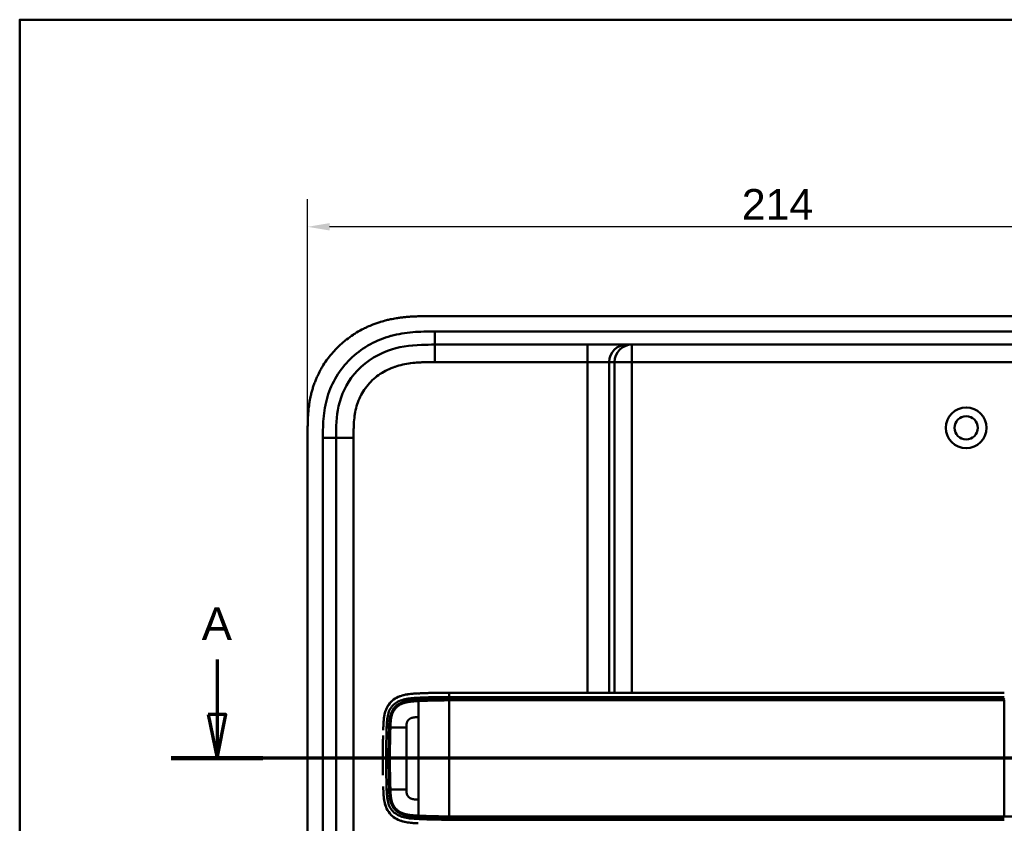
# Model space of a CAD drawing. Header units: millimetres. Extents: x 20 to 833, y 20 to 574.
# Tile 3 of 14: x 20 to 245, y 390 to 574. Entities that reach past the tile are written whole.
import ezdxf

# ---------------------------------------------------------------- set-up
doc = ezdxf.new("R2010")
doc.units = ezdxf.units.MM
doc.header["$LTSCALE"] = 2
for name, color, linetype, lineweight in [('Bemaßungen(DIN)', 7, 'Continuous', 25), ('Schnittansichtslinien(DIN)', 7, 'Continuous', 70), ('Sichtbare Kanten(DIN)', 7, 'Continuous', 50), ('Sichtbare tangentiale Kanten(DIN)', 7, 'Continuous', 50), ('Skizziergeometrie(DIN)', 7, 'Continuous', 50)]:
    doc.layers.add(name, color=color, linetype=linetype, lineweight=lineweight)
doc.styles.add('Aktuell-DINGroßer Text', font='arial.ttf')
doc.styles.add('STANDARD-DIN~0', font='arial.ttf')
doc.dimstyles.new('CAD-LAN', dxfattribs={"dimscale": 2, "dimtxt": 3.5, "dimasz": 2.5, "dimexe": 3.175, "dimexo": 0, "dimgap": 0.8, "dimtad": 1, "dimrnd": 1e-08, "dimtxsty": 'STANDARD-DIN~0', "dimcen": 0.09, "dimdle": 10, "dimclrd": 250, "dimclre": 250, "dimclrt": 250, "dimadec": 0, "dimazin": 2, "dimtfac": 1, "dimtmove": 0, "dimatfit": 3, "dimfxl": 1, "dimtolj": 1, "dimtzin": 0, "dimlwd": 25, "dimlwe": 25, "dimarcsym": 0})

# ---------------------------------------------------------------- blocks, each defined once
blk = doc.blocks.new('Ränder Standardrahmen')
at = {"layer": 'Skizziergeometrie(DIN)', "flags": 128}
blk.add_lwpolyline([(10, 10), (10, 287), (410, 287), (410, 10), (10, 10)], dxfattribs=at)
blk = doc.blocks.new('*D23')
at = {"layer": 'Bemaßungen(DIN)', "color": 250, "linetype": 'Continuous', "lineweight": 25, "true_color": 0x3f3f3f, "transparency": 16777216}
for p, q in [((85.81, 479.49), (85.81, 533.04)), ((299.81, 479.49), (299.81, 533.04)), ((294.81, 526.69), (90.81, 526.69))]:
    blk.add_line(p, q, dxfattribs=at)
at = {"layer": 'Bemaßungen(DIN)', "color": 250, "linetype": 'Continuous', "true_color": 0x3f3f3f, "transparency": 16777216}
for points in [[(90.81, 527.53), (90.81, 525.86), (85.81, 526.69)], [(294.81, 527.53), (294.81, 525.86), (299.81, 526.69)]]:
    blk.add_solid(points, dxfattribs=at)
at = {"layer": 'Defpoints', "color": 0, "linetype": 'Continuous', "transparency": 16777216}
for p in [(85.81, 526.69), (85.81, 479.49), (299.81, 479.49)]:
    blk.add_point(p, dxfattribs=at)
at = {"layer": 'Bemaßungen(DIN)', "color": 250, "linetype": 'Continuous', "lineweight": 25, "true_color": 0x3f3f3f, "transparency": 16777216, "insert": (185.03, 535.32), "char_height": 7, "attachment_point": 1, "style": 'STANDARD-DIN~0'}
blk.add_mtext('\\A1;214', dxfattribs=at)
blk = doc.blocks.new('2DTransSchnitt0')
at = {"layer": 'Schnittansichtslinien(DIN)', "linetype": 'Continuous'}
for p, q in [((32.55, 213.93), (32.55, 207.64)), ((31.55, 207.64), (32.55, 202.64)), ((33.55, 207.64), (31.55, 207.64)), ((32.55, 207.64), (32.55, 202.64)), ((32.55, 202.64), (33.55, 207.64)), ((166.47, 202.64), (27.3, 202.64))]:
    blk.add_line(p, q, dxfattribs=at)
at = {"layer": 'Schnittansichtslinien(DIN)', "linetype": 'Continuous', "lineweight": 140}
blk.add_line((37.79, 202.64), (27.3, 202.64), dxfattribs=at)
at = {"layer": 'Schnittansichtslinien(DIN)', "linetype": 'Continuous', "flags": 128}
blk.add_lwpolyline([(31.55, 207.64), (32.55, 202.64), (33.55, 207.64), (31.55, 207.64)], dxfattribs=at)
at = {"layer": 'Schnittansichtslinien(DIN)'}
blk.add_solid([(31.55, 207.64), (32.55, 202.64), (33.55, 207.64), (31.55, 207.64)], dxfattribs=at)
at = {"layer": 'Schnittansichtslinien(DIN)', "insert": (30.79, 216.14), "char_height": 3.73, "attachment_point": 7, "style": 'Aktuell-DINGroßer Text'}
blk.add_mtext('A', dxfattribs=at)

msp = doc.modelspace()

# ---------------------------------------------------------------- linework, layer by layer
at = {"layer": 'Sichtbare Kanten(DIN)'}
for p, q in [((271.7675, 506.2749), (113.8454, 506.2749)), ((259.7683, 499.7749), (114.845, 499.7749)), ((85.8067, 479.4905), (85.8067, 288.0593)), ((92.3067, 289.0592), (92.3067, 478.4906)), ((245.0211, 420.2715), (118.1698, 420.2715)), ((104.3327, 408.2749), (104.3327, 408.2749)), ((108.3831, 408.2749), (108.3838, 408.2749)), ((104.3326, 402.2749), (104.3326, 402.2749)), ((108.3838, 402.2749), (108.3829, 402.2749))]:
    msp.add_line(p, q, dxfattribs=at)
for radius in [4.65, 2.65]:
    msp.add_circle((236.3067, 480.7749), radius, dxfattribs=at)
for centre, radius, start, end in [((118.3067, 405.2749), 13.8, 79.068146, 79.072753), ((118.3067, 405.2749), 14, 75.427485, 75.432838), ((118.3065, 405.2756), 13.7993, 106.816161, 106.816501), ((118.3068, 405.2748), 11.7001, 148.013511, 148.014026), ((118.3065, 405.275), 11.5998, 148.813048, 148.813811), ((118.3067, 405.2749), 11.5001, 149.645819, 149.646888), ((118.3067, 405.2749), 11.5001, 210.352559, 210.354178), ((118.3067, 405.2749), 11.6, 211.185782, 211.18695), ((118.3064, 405.2747), 11.6997, 211.98569, 211.986487), ((118.3067, 405.2752), 13.8003, 253.28693, 253.287291), ((118.3067, 405.2749), 13.8, 280.783741, 280.788321), ((118.3067, 405.2749), 14, 284.460826, 284.466162)]:
    msp.add_arc(centre, radius, start, end, dxfattribs=at)
for points, degree, knots in [([(113.8454, 506.2749), (113.2479, 506.2754), (112.1969, 506.2742), (110.9856, 506.2492), (110.0728, 506.2138), (109.4632, 506.181), (108.7004, 506.127), (108.0897, 506.0726), (107.3263, 505.9891), (106.7158, 505.9094), (105.801, 505.7683), (104.8897, 505.5981), (103.6834, 505.3203), (102.7869, 505.0724), (101.899, 504.7915), (101.3123, 504.5878), (100.4411, 504.2575), (99.5822, 503.8945), (98.3211, 503.2892), (97.2313, 502.6857), (95.9168, 501.8526), (94.9054, 501.1247), (93.6981, 500.1411), (92.7802, 499.2966), (91.6998, 498.1728), (90.8916, 497.2217), (89.9572, 495.9728), (89.2728, 494.9276), (88.5795, 493.7047), (88.1613, 492.8662), (87.779, 492.0113), (87.5422, 491.4336), (87.2691, 490.7029), (87.069, 490.1115), (86.8425, 489.3661), (86.6796, 488.7652), (86.462, 487.8582), (86.2793, 486.9446), (86.0914, 485.7193), (85.9898, 484.7996), (85.9144, 483.8808), (85.8764, 483.2691), (85.8425, 482.5059), (85.8251, 481.8979), (85.8124, 481.1413), (85.8068, 480.3881), (85.8066, 479.7891), (85.8067, 479.4905)], 3, [0.000009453, 0.000009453, 0.000009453, 0.000009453, 0.041675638, 0.072925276, 0.083341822, 0.104174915, 0.114591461, 0.135424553, 0.1458411, 0.166674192, 0.177090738, 0.208340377, 0.229173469, 0.260423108, 0.270839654, 0.291672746, 0.302089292, 0.333338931, 0.354172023, 0.395838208, 0.416671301, 0.458337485, 0.479170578, 0.520836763, 0.541669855, 0.58333604, 0.604169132, 0.645835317, 0.666668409, 0.697918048, 0.708334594, 0.729167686, 0.739584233, 0.760417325, 0.770833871, 0.791666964, 0.80208351, 0.833333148, 0.854166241, 0.885415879, 0.895832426, 0.916665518, 0.927082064, 0.947915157, 0.958331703, 0.979164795, 0.999997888, 0.999997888, 0.999997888, 0.999997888]), ([(92.3067, 478.4906), (92.3067, 480.9137), (92.3551, 483.373), (92.8782, 485.715), (93.4694, 488.3619), (94.6519, 490.8914), (96.4271, 493.0298), (98.4165, 495.4262), (101.1063, 497.2752), (104.0778, 498.3653), (106.52, 499.2612), (109.1362, 499.639), (111.7966, 499.7366), (112.8094, 499.7738), (113.8282, 499.7749), (114.845, 499.7749)], 3, [-3.58789452, -3.58789452, -3.58789452, -3.58789452, -2.84565165, -2.84565165, -2.84565165, -2.00680472, -2.00680472, -2.00680472, -1.06673326, -1.06673326, -1.06673326, -0.29412273, -0.29412273, -0.29412273, 0, 0, 0, 0]), ([(110.2235, 420.0618), (109.1414, 419.9942), (108.0538, 419.8708), (106.3787, 419.2798), (105.7695, 418.956), (104.7156, 418.0802), (104.2996, 417.5626), (103.6102, 416.2665), (103.4116, 415.5307), (103.2076, 414.3014), (103.163, 413.7595), (103.135, 413.2145)], 3, [-1.12551215, -1.12551215, -1.12551215, -1.12551215, -0.83488116, -0.83488116, -0.64687575, -0.64687575, -0.46444011, -0.46444011, -0.25065662, -0.25065662, -0.08648506, -0.08648506, -0.08648506, -0.08648506]), ([(109.3818, 419.9949), (109.3821, 419.9949), (109.3824, 419.995), (109.3839, 419.9951), (109.3851, 419.9952), (109.3887, 419.9956), (109.3911, 419.9958), (109.4071, 419.9974), (109.4207, 419.9988), (109.7251, 420.0284), (110.0183, 420.0497), (111.8787, 420.1612), (113.4524, 420.2138), (116.0732, 420.268), (117.1216, 420.2717), (118.1698, 420.2716)], 3, [0, 0, 0, 0, 0.000092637, 0.000092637, 0.000463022, 0.000463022, 0.001203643, 0.001203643, 0.005349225, 0.005349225, 0.093850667, 0.093850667, 0.565806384, 0.565806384, 0.880272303, 0.880272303, 0.880272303, 0.880272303]), ([(114.4664, 420.2335), (114.3376, 420.2302), (114.0306, 420.222), (113.5426, 420.2074), (112.8691, 420.1835), (112.1682, 420.1567), (111.6158, 420.1314), (111.2502, 420.115), (111.0596, 420.1061), (111.0407, 420.1052)], 5, [0.378502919, 0.378502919, 0.378502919, 0.378502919, 0.378502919, 0.378502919, 0.442824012, 0.531388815, 0.619953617, 0.70851842, 0.718281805, 0.718281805, 0.718281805, 0.718281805, 0.718281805, 0.718281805]), ([(103.6202, 416.1306), (103.6201, 416.1306), (103.6202, 416.1307), (103.6202, 416.1309), (103.6203, 416.131), (103.6204, 416.1313), (103.6205, 416.1315), (103.6208, 416.1324), (103.621, 416.133), (103.6219, 416.1357), (103.6227, 416.1377), (103.6255, 416.1459), (103.6277, 416.152), (103.6363, 416.1764), (103.6429, 416.1948), (103.6697, 416.2682), (103.6906, 416.323), (103.7334, 416.4309), (103.7553, 416.4841), (103.7894, 416.5633), (103.801, 416.5897), (103.8186, 416.6292), (103.8245, 416.6423), (103.8335, 416.662), (103.8365, 416.6686), (103.8411, 416.6784), (103.8426, 416.6817), (103.8449, 416.6867), (103.8457, 416.6883), (103.8468, 416.6908), (103.8472, 416.6916), (103.8478, 416.6929), (103.848, 416.6933), (103.8483, 416.694), (103.8484, 416.6942), (103.8485, 416.6945), (103.8486, 416.6946), (103.8486, 416.6948), (103.8487, 416.6948), (103.8487, 416.6949), (103.8488, 416.695), (103.8488, 416.695)], 3, [0, 0, 0, 0, 0.000029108, 0.000029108, 0.0000693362, 0.0000693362, 0.000142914, 0.000142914, 0.0003635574, 0.0003635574, 0.0010250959, 0.0010250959, 0.0030091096, 0.0030091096, 0.0089604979, 0.0089604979, 0.0268154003, 0.0268154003, 0.0443020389, 0.0443020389, 0.0530527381, 0.0530527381, 0.0574299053, 0.0574299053, 0.0596196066, 0.0596196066, 0.0607154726, 0.0607154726, 0.0612643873, 0.0612643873, 0.0615397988, 0.0615397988, 0.0616784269, 0.0616784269, 0.0617486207, 0.0617486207, 0.0617845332, 0.0617845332, 0.0618032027, 0.0618032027, 0.0618235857, 0.0618235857, 0.0618235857, 0.0618235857]), ([(103.0797, 411.6851), (103.0797, 411.6851), (103.0797, 411.6851), (103.0797, 411.6852), (103.0797, 411.6853), (103.0797, 411.6856), (103.0797, 411.6858), (103.0802, 411.7027), (103.0808, 411.7201), (103.082, 411.76), (103.0827, 411.7828), (103.0872, 411.9272), (103.091, 412.0489), (103.0974, 412.2517), (103.1, 412.3329), (103.1036, 412.4412), (103.1045, 412.4682), (103.1057, 412.5043), (103.106, 412.5133), (103.1064, 412.5254), (103.1065, 412.5284), (103.1066, 412.5324), (103.1067, 412.5334), (103.1067, 412.5347), (103.1067, 412.535), (103.1068, 412.5357), (103.1068, 412.5362), (103.1068, 412.5362)], 3, [0, 0, 0, 0, 0.0000125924, 0.0000125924, 0.0000342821, 0.0000342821, 0.0001022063, 0.0001022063, 0.005244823, 0.005244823, 0.0121001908, 0.0121001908, 0.0486631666, 0.0486631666, 0.0730392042, 0.0730392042, 0.0811646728, 0.0811646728, 0.083873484, 0.083873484, 0.0847767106, 0.0847767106, 0.0850779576, 0.0850779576, 0.0851783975, 0.0851783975, 0.0852798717, 0.0852798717, 0.0852798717, 0.0852798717]), ([(103.0174, 409.0982), (103.0174, 409.0982), (103.0174, 409.0984), (103.0175, 409.0987), (103.0175, 409.0988), (103.0175, 409.0993), (103.0175, 409.0997), (103.0175, 409.1013), (103.0175, 409.1025), (103.0176, 409.1073), (103.0177, 409.1109), (103.0179, 409.1253), (103.0181, 409.1361), (103.0189, 409.1792), (103.0195, 409.2116), (103.0219, 409.3411), (103.0238, 409.4383), (103.0316, 409.8268), (103.038, 410.1182), (103.0455, 410.4319), (103.046, 410.454), (103.0466, 410.4803), (103.0467, 410.4845), (103.0469, 410.4918), (103.047, 410.4949), (103.0471, 410.4986), (103.0471, 410.4992), (103.0471, 410.5002), (103.0471, 410.5006), (103.0472, 410.5011), (103.0472, 410.5011), (103.0472, 410.5012)], 3, [0, 0, 0, 0, 0.000030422, 0.000030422, 0.000070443, 0.000070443, 0.00019048, 0.00019048, 0.000550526, 0.000550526, 0.001630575, 0.001630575, 0.004870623, 0.004870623, 0.014590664, 0.014590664, 0.043750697, 0.043750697, 0.131231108, 0.131231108, 0.137882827, 0.137882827, 0.139130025, 0.139130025, 0.140065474, 0.140065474, 0.140240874, 0.140240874, 0.140372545, 0.140372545, 0.140384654, 0.140384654, 0.140384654, 0.140384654]), ([(102.9845, 406.0324), (102.9845, 406.0324), (102.9845, 406.0328), (102.9845, 406.0332), (102.9845, 406.0333), (102.9845, 406.0339), (102.9845, 406.0343), (102.9845, 406.0359), (102.9845, 406.0371), (102.9845, 406.0419), (102.9845, 406.0455), (102.9846, 406.0599), (102.9846, 406.0707), (102.9848, 406.1139), (102.9849, 406.1463), (102.9855, 406.2758), (102.9859, 406.373), (102.9881, 406.7618), (102.9904, 407.0534), (102.9937, 407.3996), (102.9943, 407.4543), (102.995, 407.5295), (102.9953, 407.55), (102.9955, 407.5715), (102.9955, 407.5724), (102.9955, 407.5739), (102.9955, 407.5744), (102.9955, 407.5751), (102.9955, 407.5753), (102.9955, 407.5757), (102.9955, 407.5758), (102.9955, 407.576), (102.9955, 407.5761), (102.9955, 407.5762), (102.9955, 407.5763), (102.9955, 407.5763)], 3, [0, 0, 0, 0, 0.000067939, 0.000067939, 0.00010794, 0.00010794, 0.000227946, 0.000227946, 0.000587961, 0.000587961, 0.001667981, 0.001667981, 0.004908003, 0.004908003, 0.014628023, 0.014628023, 0.043788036, 0.043788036, 0.13126821, 0.13126821, 0.14767072, 0.14767072, 0.153821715, 0.153821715, 0.154113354, 0.154113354, 0.154259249, 0.154259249, 0.154332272, 0.154332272, 0.15436886, 0.15436886, 0.154387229, 0.154387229, 0.154405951, 0.154405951, 0.154405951, 0.154405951]), ([(103.0174, 409.0982), (103.0157, 409.0028), (103.0141, 408.9074), (103.0125, 408.812), (103.0056, 408.3995), (103, 407.9875), (102.9956, 407.5763)], 3, [0.324488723, 0.324488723, 0.324488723, 0.324488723, 0.352856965, 0.352856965, 0.352856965, 0.475499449, 0.475499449, 0.475499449, 0.475499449]), ([(102.9845, 406.0324), (102.9836, 405.7787), (102.9831, 405.5251), (102.9831, 405.2716), (102.9831, 405.0167), (102.9836, 404.7618), (102.9845, 404.5068)], 3, [0.629366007, 0.629366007, 0.629366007, 0.629366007, 0.70537642, 0.70537642, 0.70537642, 0.781786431, 0.781786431, 0.781786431, 0.781786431]), ([(102.9956, 402.9663), (102.9956, 402.9663), (102.9956, 402.9668), (102.9955, 402.9672), (102.9955, 402.9673), (102.9955, 402.9678), (102.9955, 402.9682), (102.9955, 402.9698), (102.9955, 402.971), (102.9955, 402.9758), (102.9954, 402.9794), (102.9953, 402.9938), (102.9951, 403.0046), (102.9947, 403.0478), (102.9944, 403.0802), (102.9931, 403.2098), (102.9921, 403.307), (102.9888, 403.6958), (102.9868, 403.9874), (102.9853, 404.3169), (102.9851, 404.3549), (102.9848, 404.4119), (102.9848, 404.4309), (102.9847, 404.4593), (102.9846, 404.4688), (102.9846, 404.4831), (102.9845, 404.4878), (102.9845, 404.4949), (102.9845, 404.4973), (102.9845, 404.5009), (102.9845, 404.5021), (102.9845, 404.5038), (102.9845, 404.5044), (102.9845, 404.5053), (102.9845, 404.5056), (102.9845, 404.5061), (102.9845, 404.5062), (102.9845, 404.5064), (102.9845, 404.5065), (102.9845, 404.5066), (102.9845, 404.5067), (102.9845, 404.5067), (102.9845, 404.5068), (102.9845, 404.5068)], 3, [0, 0, 0, 0, 0.00007709, 0.00007709, 0.000117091, 0.000117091, 0.000237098, 0.000237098, 0.000597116, 0.000597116, 0.001677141, 0.001677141, 0.004917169, 0.004917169, 0.014637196, 0.014637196, 0.043797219, 0.043797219, 0.131277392, 0.131277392, 0.142671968, 0.142671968, 0.148369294, 0.148369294, 0.151218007, 0.151218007, 0.152642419, 0.152642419, 0.153354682, 0.153354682, 0.153710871, 0.153710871, 0.153889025, 0.153889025, 0.15397816, 0.15397816, 0.154022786, 0.154022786, 0.154045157, 0.154045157, 0.154056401, 0.154056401, 0.154067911, 0.154067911, 0.154067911, 0.154067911]), ([(102.9956, 402.9663), (103, 402.5553), (103.0056, 402.1436), (103.0125, 401.7313), (103.0141, 401.6356), (103.0157, 401.5398), (103.0174, 401.4439)], 3, [0.935327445, 0.935327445, 0.935327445, 0.935327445, 1.057895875, 1.057895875, 1.057895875, 1.086373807, 1.086373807, 1.086373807, 1.086373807]), ([(103.1067, 398.009), (103.1067, 398.009), (103.1067, 398.0093), (103.1067, 398.0097), (103.1067, 398.0098), (103.1067, 398.0103), (103.1067, 398.0107), (103.1066, 398.0123), (103.1066, 398.0135), (103.1064, 398.0183), (103.1063, 398.0219), (103.1058, 398.0363), (103.1054, 398.0471), (103.104, 398.0903), (103.1029, 398.1226), (103.0986, 398.2521), (103.0955, 398.3492), (103.0902, 398.5191), (103.0879, 398.5919), (103.084, 398.7192), (103.0823, 398.7738), (103.0805, 398.8334), (103.0803, 398.8385), (103.08, 398.8474), (103.0799, 398.8512), (103.0798, 398.8558), (103.0797, 398.8565), (103.0797, 398.8577), (103.0797, 398.8582), (103.0797, 398.8588), (103.0797, 398.8589), (103.0797, 398.859), (103.0797, 398.8591), (103.0797, 398.8591)], 3, [0, 0, 0, 0, 0.0000685, 0.0000685, 0.0001085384, 0.0001085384, 0.0002287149, 0.0002287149, 0.000589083, 0.000589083, 0.0016695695, 0.0016695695, 0.0049101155, 0.0049101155, 0.0146308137, 0.0146308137, 0.0437927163, 0.0437927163, 0.0656629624, 0.0656629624, 0.0820658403, 0.0820658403, 0.0836036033, 0.0836036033, 0.084757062, 0.084757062, 0.0849733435, 0.0849733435, 0.0851358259, 0.0851358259, 0.0851626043, 0.0851626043, 0.0851759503, 0.0851759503, 0.0851759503, 0.0851759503]), ([(110.2112, 390.4822), (109.0157, 390.5575), (107.8053, 390.7026), (106.0674, 391.4219), (105.4935, 391.7746), (104.5114, 392.6991), (104.1321, 393.2371), (103.5529, 394.4806), (103.3785, 395.1561), (103.2495, 396.0101), (103.2293, 396.1678), (103.2121, 396.326)], 3, [0.0824985, 0.0824985, 0.0824985, 0.0824985, 0.43754619, 0.43754619, 0.63954908, 0.63954908, 0.83806101, 0.83806101, 1.04595103, 1.04595103, 1.09280735, 1.09280735, 1.09280735, 1.09280735]), ([(103.8453, 393.8558), (103.8452, 393.8559), (103.8451, 393.8561), (103.845, 393.8564), (103.8449, 393.8565), (103.8447, 393.857), (103.8446, 393.8573), (103.8439, 393.8588), (103.8434, 393.8599), (103.8414, 393.8642), (103.8399, 393.8675), (103.8339, 393.8804), (103.8294, 393.8902), (103.8118, 393.9291), (103.7988, 393.9583), (103.7479, 394.0757), (103.7119, 394.1646), (103.6651, 394.2877), (103.6527, 394.3214), (103.636, 394.3678), (103.6315, 394.3805), (103.6253, 394.3981), (103.6235, 394.403), (103.621, 394.4104), (103.6201, 394.4128), (103.6188, 394.4165), (103.6184, 394.4177), (103.6178, 394.4195), (103.6175, 394.4202), (103.6172, 394.4211), (103.6171, 394.4214), (103.617, 394.4218), (103.6169, 394.422), (103.6168, 394.4222), (103.6168, 394.4223), (103.6168, 394.4224), (103.6168, 394.4224), (103.6167, 394.4225), (103.6167, 394.4225), (103.6167, 394.4225)], 3, [0, 0, 0, 0, 0.0000536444, 0.0000536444, 0.0000936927, 0.0000936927, 0.0002138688, 0.0002138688, 0.0005741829, 0.0005741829, 0.0016545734, 0.0016545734, 0.0048950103, 0.0048950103, 0.0146157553, 0.0146157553, 0.0437841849, 0.0437841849, 0.0547196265, 0.0547196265, 0.0588203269, 0.0588203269, 0.0604177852, 0.0604177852, 0.0612173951, 0.0612173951, 0.061618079, 0.061618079, 0.0618192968, 0.0618192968, 0.0619207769, 0.0619207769, 0.0619723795, 0.0619723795, 0.0619990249, 0.0619990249, 0.0620131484, 0.0620131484, 0.0620295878, 0.0620295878, 0.0620295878, 0.0620295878]), ([(110.3466, 390.4739), (110.3466, 390.4739), (110.3464, 390.4739), (110.3462, 390.4739), (110.3461, 390.4739), (110.3455, 390.474), (110.3452, 390.474), (110.3436, 390.4741), (110.3425, 390.4741), (110.338, 390.4744), (110.3345, 390.4746), (110.3209, 390.4754), (110.3107, 390.476), (110.2698, 390.4785), (110.2391, 390.4804), (110.1165, 390.4881), (110.0247, 390.4943), (109.7955, 390.511), (109.6581, 390.5222), (109.4699, 390.5397), (109.4185, 390.5446), (109.3626, 390.5503), (109.3578, 390.5508), (109.3495, 390.5516), (109.3459, 390.552), (109.342, 390.5524), (109.3417, 390.5524), (109.3412, 390.5525), (109.341, 390.5525), (109.3408, 390.5525), (109.3407, 390.5525), (109.3406, 390.5525), (109.3406, 390.5525), (109.3405, 390.5526), (109.3404, 390.5526), (109.3404, 390.5526)], 3, [0, 0, 0, 0, 0.000031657, 0.000031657, 0.000071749, 0.000071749, 0.000185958, 0.000185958, 0.000528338, 0.000528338, 0.001555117, 0.001555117, 0.00463506, 0.00463506, 0.013874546, 0.013874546, 0.041593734, 0.041593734, 0.083174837, 0.083174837, 0.098766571, 0.098766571, 0.100228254, 0.100228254, 0.101324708, 0.101324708, 0.101424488, 0.101424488, 0.101474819, 0.101474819, 0.101500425, 0.101500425, 0.101513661, 0.101513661, 0.101528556, 0.101528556, 0.101528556, 0.101528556]), ([(109.3404, 390.5525), (109.3972, 390.5466), (109.4539, 390.5411), (109.5107, 390.5358), (109.7893, 390.5098), (110.067, 390.4903), (110.3465, 390.4739)], 3, [1.111732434, 1.111732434, 1.111732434, 1.111732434, 1.129646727, 1.129646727, 1.129646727, 1.217620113, 1.217620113, 1.217620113, 1.217620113])]:
    msp.add_open_spline(points, degree=degree, knots=knots, dxfattribs=at)
for points in [[(103.8492, 416.6949), (103.7635, 416.5107), (103.6875, 416.322), (103.6204, 416.1305)], [(103.1014, 412.3744), (103.1011, 412.3667), (103.1008, 412.359), (103.1006, 412.3513)], [(103.1013, 398.1696), (103.1011, 398.1771), (103.1008, 398.1845), (103.1006, 398.1919)], [(103.617, 394.4225), (103.684, 394.2303), (103.76, 394.0408), (103.8457, 393.8559)]]:
    msp.add_open_spline(points, degree=3, dxfattribs=at)
at = {"layer": 'Sichtbare tangentiale Kanten(DIN)'}
for p, q in [((114.845, 499.7749), (114.845, 502.7743)), ((114.8439, 495.7749), (114.8439, 499.7749)), ((149.7324, 495.7749), (149.7324, 499.7749)), ((159.9041, 495.7749), (159.9041, 499.7749)), ((149.7324, 495.7749), (114.8439, 495.7749)), ((149.7324, 420.2715), (149.7324, 495.7749)), ((154.7134, 495.7749), (149.7324, 495.7749)), ((154.7134, 495.7749), (154.7134, 420.2715)), ((155.9193, 495.7749), (154.7134, 495.7749)), ((155.9193, 420.2715), (155.9193, 495.7749)), ((159.9041, 495.7749), (155.9193, 495.7749)), ((259.7889, 495.7749), (159.9041, 495.7749)), ((159.9041, 495.7749), (159.9041, 420.2715)), ((92.3067, 478.4906), (89.3067, 478.4906)), ((96.3067, 478.4905), (92.3067, 478.4905)), ((96.3067, 478.4905), (96.3067, 289.0593)), ((111.1534, 418.6592), (111.1176, 419.1182)), ((118.1698, 419.2817), (118.1698, 418.824)), ((149.7324, 418.8244), (149.7324, 418.8244)), ((154.7134, 418.8244), (154.7134, 418.8244)), ((155.9193, 418.8244), (155.9193, 418.8244)), ((159.9041, 418.8244), (159.9041, 418.8244)), ((245.0211, 418.5278), (245.0211, 392.0155)), ((104.4286, 412.3513), (103.8615, 412.3513)), ((104.4286, 398.1919), (103.8615, 398.1919)), ((111.1534, 391.8841), (111.1176, 391.4251)), ((118.1698, 391.7193), (118.1698, 391.2616)), ((149.7324, 391.7188), (149.7324, 391.7189)), ((154.7134, 391.7189), (154.7134, 391.7188)), ((155.9193, 391.7188), (155.9193, 391.7189)), ((159.9041, 391.7189), (159.9041, 391.7189))]:
    msp.add_line(p, q, dxfattribs=at)
for centre, major_axis, start_param, end_param in [((111.1652, 394.8475), (0, 24.0763), 0.2581278, 0.6390409), ((111.1653, 415.6403), (0, -24.0208), 5.67924787, 6.06690007)]:
    msp.add_ellipse(centre, major_axis=major_axis, ratio=0.00001, start_param=start_param, end_param=end_param, dxfattribs=at)
for points, degree, knots in [([(114.845, 502.7743), (114.6297, 502.7743), (114.4144, 502.7743), (114.1991, 502.7742), (113.9973, 502.7741), (113.7956, 502.7732), (113.5939, 502.772), (113.493, 502.7713), (113.3921, 502.7707), (113.2913, 502.7697), (112.9958, 502.7668), (112.7005, 502.7623), (112.3836, 502.755), (112.376, 502.7549), (112.3684, 502.7547), (112.3607, 502.7545), (111.4738, 502.7339), (110.6766, 502.6953), (109.8691, 502.628), (109.8544, 502.6268), (109.8397, 502.6255), (109.825, 502.6243), (109.0042, 502.5547), (108.1754, 502.4536), (107.3524, 502.3141), (107.3444, 502.3128), (107.3364, 502.3114), (107.3284, 502.31), (106.5018, 502.1692), (105.6808, 501.9899), (104.8703, 501.7666), (104.864, 501.7649), (104.8577, 501.7631), (104.8514, 501.7614), (103.2183, 501.31), (101.6223, 500.6751), (100.1485, 499.8761), (98.6636, 499.0712), (97.2509, 498.0699), (96.003, 496.925), (94.7538, 495.7788), (93.629, 494.4496), (92.7149, 493.0344), (91.8042, 491.6245), (91.0593, 490.0629), (90.5262, 488.4561), (90.525, 488.4525), (90.5238, 488.4489), (90.5226, 488.4453), (90.2584, 487.6477), (90.0422, 486.8289), (89.8725, 486.0056), (89.871, 485.9987), (89.8696, 485.9919), (89.8682, 485.985), (89.7001, 485.1654), (89.5766, 484.3338), (89.4916, 483.5113), (89.4901, 483.4973), (89.4887, 483.4833), (89.4873, 483.4693), (89.405, 482.6603), (89.3574, 481.8562), (89.332, 480.9878), (89.3316, 480.9745), (89.3312, 480.9612), (89.3308, 480.9479), (89.3068, 480.1034), (89.3066, 479.2971), (89.3067, 478.4906)], 3, [37.4953956, 37.4953956, 37.4953956, 37.4953956, 37.55998693, 37.55998693, 37.55998693, 37.62051268, 37.62051268, 37.62051268, 37.65077556, 37.65077556, 37.65077556, 37.73943008, 37.73943008, 37.73943008, 37.74156418, 37.74156418, 37.74156418, 37.98891557, 37.98891557, 37.98891557, 37.99341735, 37.99341735, 37.99341735, 38.24473497, 38.24473497, 38.24473497, 38.24718527, 38.24718527, 38.24718527, 38.4996214, 38.4996214, 38.4996214, 38.50158311, 38.50158311, 38.50158311, 39.01032671, 39.01032671, 39.01032671, 39.52288449, 39.52288449, 39.52288449, 40.03604062, 40.03604062, 40.03604062, 40.5473013, 40.5473013, 40.5473013, 40.54844344, 40.54844344, 40.54844344, 40.80218495, 40.80218495, 40.80218495, 40.80430627, 40.80430627, 40.80430627, 41.05683804, 41.05683804, 41.05683804, 41.06113391, 41.06113391, 41.06113391, 41.30957938, 41.30957938, 41.30957938, 41.31339351, 41.31339351, 41.31339351, 41.55534042, 41.55534042, 41.55534042, 41.55534042]), ([(114.8439, 495.7749), (114.6839, 495.7749), (114.5239, 495.7749), (114.364, 495.7748), (113.9175, 495.7747), (113.471, 495.7728), (113.0246, 495.7662), (112.7961, 495.7628), (112.5677, 495.7582), (112.3392, 495.752), (112.263, 495.7499), (112.1868, 495.7476), (112.1075, 495.745), (111.7975, 495.7349), (111.5031, 495.7221), (111.1976, 495.7044), (111.1902, 495.704), (111.1828, 495.7036), (111.1754, 495.7032), (110.5582, 495.6671), (109.9703, 495.6152), (109.3772, 495.5395), (109.368, 495.5383), (109.3587, 495.5371), (109.3494, 495.5359), (108.7493, 495.4585), (108.1571, 495.3575), (107.5675, 495.226), (107.5622, 495.2248), (107.5569, 495.2236), (107.5515, 495.2224), (106.9524, 495.0883), (106.356, 494.9223), (105.7765, 494.7239), (105.7731, 494.7227), (105.7697, 494.7216), (105.7663, 494.7204), (105.1798, 494.5192), (104.599, 494.2806), (104.0401, 494.008), (103.4809, 493.7352), (102.9363, 493.4249), (102.4165, 493.0804), (101.8967, 492.7359), (101.3987, 492.3552), (100.9315, 491.9433), (100.4612, 491.5287), (100.0164, 491.0771), (99.6105, 490.6007), (99.2063, 490.1261), (98.8333, 489.6179), (98.5023, 489.09), (98.1732, 488.5652), (97.8798, 488.0114), (97.6306, 487.4468), (97.3837, 486.8877), (97.1741, 486.3047), (97.0046, 485.7163), (97.0034, 485.7121), (97.0022, 485.7079), (97.001, 485.7037), (96.8351, 485.1257), (96.7063, 484.5388), (96.6082, 483.945), (96.6067, 483.9361), (96.6052, 483.9272), (96.6038, 483.9184), (96.5074, 483.3293), (96.4412, 482.7402), (96.3958, 482.1235), (96.3952, 482.116), (96.3947, 482.1085), (96.3941, 482.101), (96.3719, 481.7964), (96.356, 481.5024), (96.3437, 481.201), (96.3309, 480.8908), (96.3226, 480.5823), (96.3171, 480.2744), (96.3065, 479.6778), (96.3066, 479.0835), (96.3067, 478.4905)], 3, [0, 0, 0, 0, 0.04798585, 0.04798585, 0.04798585, 0.18192978, 0.18192978, 0.18192978, 0.25049345, 0.25049345, 0.25049345, 0.27334755, 0.27334755, 0.27334755, 0.36260262, 0.36260262, 0.36260262, 0.36476397, 0.36476397, 0.36476397, 0.54481877, 0.54481877, 0.54481877, 0.54762733, 0.54762733, 0.54762733, 0.72976946, 0.72976946, 0.72976946, 0.73141863, 0.73141863, 0.73141863, 0.91653566, 0.91653566, 0.91653566, 0.91761984, 0.91761984, 0.91761984, 1.10501897, 1.10501897, 1.10501897, 1.29248153, 1.29248153, 1.29248153, 1.47996488, 1.47996488, 1.47996488, 1.66867161, 1.66867161, 1.66867161, 1.85663915, 1.85663915, 1.85663915, 2.04349405, 2.04349405, 2.04349405, 2.22857285, 2.22857285, 2.22857285, 2.22989482, 2.22989482, 2.22989482, 2.41168802, 2.41168802, 2.41168802, 2.41440577, 2.41440577, 2.41440577, 2.59474922, 2.59474922, 2.59474922, 2.59694191, 2.59694191, 2.59694191, 2.68618508, 2.68618508, 2.68618508, 2.77802993, 2.77802993, 2.77802993, 2.95602402, 2.95602402, 2.95602402, 2.95602402]), ([(109.3818, 419.995), (108.9164, 419.9482), (108.4504, 419.8821), (107.9867, 419.7797), (107.4803, 419.668), (106.9769, 419.5123), (106.4963, 419.2935), (106.0157, 419.0746), (105.5582, 418.792), (105.1497, 418.4369), (104.7411, 418.0818), (104.3838, 417.6533), (104.1012, 417.175), (104.0093, 417.0195), (103.9255, 416.859), (103.8492, 416.6949)], 3, [0.892010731, 0.892010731, 0.892010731, 0.892010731, 1.038839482, 1.038839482, 1.038839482, 1.199165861, 1.199165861, 1.199165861, 1.359492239, 1.359492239, 1.359492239, 1.519818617, 1.519818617, 1.519818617, 1.571934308, 1.571934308, 1.571934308, 1.571934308]), ([(103.8615, 412.3514), (103.8787, 412.8706), (103.899, 413.3777), (103.9449, 413.8673), (103.991, 414.3579), (104.0633, 414.8326), (104.1832, 415.2862), (104.303, 415.7397), (104.4711, 416.1715), (104.6974, 416.5635), (104.9238, 416.9554), (105.2081, 417.3062), (105.5427, 417.6046), (105.8774, 417.9029), (106.2618, 418.1489), (106.6818, 418.3444), (107.1017, 418.54), (107.5567, 418.6853), (108.0288, 418.7917), (108.501, 418.8982), (108.9894, 418.966), (109.4879, 419.0136), (109.9864, 419.0611), (110.4956, 419.0887), (111.0233, 419.1137), (111.0541, 419.1152), (111.085, 419.1166), (111.1159, 419.1181)], 3, [0, 0, 0, 0, 0.15997103, 0.15997103, 0.15997103, 0.32029741, 0.32029741, 0.32029741, 0.48062379, 0.48062379, 0.48062379, 0.64095017, 0.64095017, 0.64095017, 0.80127655, 0.80127655, 0.80127655, 0.96160293, 0.96160293, 0.96160293, 1.1219293, 1.1219293, 1.1219293, 1.28225568, 1.28225568, 1.28225568, 1.2916213, 1.2916213, 1.2916213, 1.2916213]), ([(111.1533, 418.6592), (111.1524, 418.6591), (110.8819, 418.646), (110.3445, 418.6182), (109.5474, 418.5671), (108.4925, 418.4441), (107.1753, 418.0821), (106.0031, 417.389), (105.1267, 416.3257), (104.6478, 415.0253), (104.4991, 413.958), (104.4572, 413.1514), (104.4375, 412.6186), (104.4286, 412.3513)], 5, [0, 0, 0, 0, 0, 0, 0.00044895, 0.13330365, 0.26615835, 0.39901306, 0.53186776, 0.66472246, 0.79757716, 0.93043187, 1.06447055, 1.06447055, 1.06447055, 1.06447055, 1.06447055, 1.06447055]), ([(111.1168, 419.1181), (111.1172, 419.1181), (111.2933, 419.1264), (111.6486, 419.1425), (112.1924, 419.1673), (112.9301, 419.1956), (113.8402, 419.2274), (114.7283, 419.2513), (115.601, 419.2685), (116.4757, 419.2784), (117.1638, 419.2814), (117.651, 419.2817), (117.9867, 419.2818), (118.1698, 419.2818)], 5, [0.000084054, 0.000084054, 0.000084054, 0.000084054, 0.000084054, 0.000084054, 0.000302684, 0.088867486, 0.177432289, 0.265997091, 0.354561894, 0.443126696, 0.531691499, 0.620256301, 0.708821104, 0.708821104, 0.708821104, 0.708821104, 0.708821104, 0.708821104]), ([(118.1697, 418.824), (118.0018, 418.8239), (117.6605, 418.8238), (117.1459, 418.8236), (116.459, 418.8232), (115.5977, 418.8087), (114.7265, 418.7954), (113.8436, 418.7679), (112.9494, 418.7389), (112.2257, 418.7079), (111.687, 418.6842), (111.3305, 418.6677), (111.1534, 418.6592)], 5, [0, 0, 0, 0, 0, 0, 0.084825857, 0.172560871, 0.260295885, 0.348030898, 0.435765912, 0.523500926, 0.61123594, 0.698521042, 0.698521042, 0.698521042, 0.698521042, 0.698521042, 0.698521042]), ([(118.1698, 419.2817), (123.4638, 419.2816), (128.7395, 419.2816), (134.0238, 419.2816), (153.3727, 419.2816), (172.721, 419.2816), (192.0867, 419.2816), (205.0915, 419.2816), (218.0571, 419.2816), (231.0672, 419.2816), (235.7161, 419.2815), (240.3764, 419.2816), (245.0211, 419.2815)], 3, [0, 0, 0, 0, 1.58564176, 1.58564176, 1.58564176, 7.39154159, 7.39154159, 7.39154159, 11.29043221, 11.29043221, 11.29043221, 12.68363199, 12.68363199, 12.68363199, 12.68363199]), ([(245.0203, 418.8244), (245.0201, 418.8244), (243.4343, 418.8244), (240.2632, 418.8244), (233.9226, 418.8244), (224.4092, 418.8244), (211.7195, 418.8243), (197.4527, 418.8245), (181.5995, 418.8243), (165.7328, 418.8246), (149.8765, 418.8241), (137.2006, 418.8248), (127.6473, 418.8239), (121.3139, 418.825), (118.1698, 418.824)], 5, [0, 0, 0, 0, 0, 0, 0.00011489, 0.79293644, 1.58575799, 3.17140109, 4.75704419, 6.34268728, 7.92833038, 9.51397348, 11.09961657, 12.68816757, 12.68816757, 12.68816757, 12.68816757, 12.68816757, 12.68816757]), ([(104.7234, 412.3513), (104.7322, 412.6152), (104.7518, 413.1421), (104.7935, 413.9296), (104.9384, 414.9544), (105.3915, 416.1711), (106.2019, 417.1517), (107.2934, 417.8022), (108.5513, 418.1508), (109.5784, 418.2717), (110.3637, 418.3221), (110.8968, 418.3497), (111.1652, 418.3627)], 5, [18.88262181, 18.88262181, 18.88262181, 18.88262181, 18.88262181, 18.88262181, 19.01544114, 19.14829584, 19.28115054, 19.41400525, 19.54685995, 19.67971465, 19.81256935, 19.94535719, 19.94535719, 19.94535719, 19.94535719, 19.94535719, 19.94535719]), ([(111.1652, 418.3627), (111.1654, 418.3627), (111.3429, 418.3713), (111.6994, 418.3878), (112.2386, 418.4115), (112.9599, 418.4424), (113.8545, 418.4715), (114.7327, 418.4988), (115.6038, 418.5121), (116.4566, 418.5265), (117.1398, 418.527), (117.6507, 418.5272), (117.9886, 418.5273), (118.153, 418.5273)], 5, [19.945357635, 19.945357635, 19.945357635, 19.945357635, 19.945357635, 19.945357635, 19.945424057, 20.033159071, 20.120894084, 20.208629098, 20.296364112, 20.384099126, 20.47183414, 20.559569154, 20.642664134, 20.642664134, 20.642664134, 20.642664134, 20.642664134, 20.642664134]), ([(118.1613, 418.5273), (118.1688, 418.5273), (121.3139, 418.5283), (127.6501, 418.5272), (137.2043, 418.5282), (149.8826, 418.5275), (165.7327, 418.5279), (181.5996, 418.5276), (197.4527, 418.5278), (211.7195, 418.5277), (224.4095, 418.5278), (233.9232, 418.5277), (240.2639, 418.5278), (243.4352, 418.5277), (245.0211, 418.5278)], 5, [20.64350535, 20.64350535, 20.64350535, 20.64350535, 20.64350535, 20.64350535, 20.64730417, 22.23294727, 23.81859036, 25.40423346, 26.98987656, 28.57551965, 30.16116275, 31.74680585, 32.5396274, 33.33264586, 33.33264586, 33.33264586, 33.33264586, 33.33264586, 33.33264586]), ([(103.6204, 416.1305), (103.5633, 415.9678), (103.5128, 415.803), (103.4684, 415.6375), (103.3253, 415.1038), (103.2436, 414.5624), (103.1925, 414.0245), (103.145, 413.5246), (103.1239, 413.0285), (103.1068, 412.5363)], 3, [1.630416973, 1.630416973, 1.630416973, 1.630416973, 1.680144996, 1.680144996, 1.680144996, 1.840471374, 1.840471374, 1.840471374, 1.989484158, 1.989484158, 1.989484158, 1.989484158]), ([(103.8615, 398.1919), (103.8606, 398.2171), (103.8597, 398.2441), (103.8589, 398.2702), (103.8496, 398.5567), (103.8406, 398.8459), (103.832, 399.1362), (103.8234, 399.4265), (103.8155, 399.718), (103.8083, 400.0103), (103.7938, 400.5949), (103.7816, 401.1825), (103.7718, 401.7691), (103.7258, 404.5299), (103.7346, 407.2599), (103.7962, 410.0177), (103.8, 410.1896), (103.804, 410.3613), (103.8083, 410.5328), (103.8155, 410.8251), (103.8234, 411.1166), (103.832, 411.4069), (103.8406, 411.6973), (103.8496, 411.9865), (103.8589, 412.2731), (103.8597, 412.2992), (103.8606, 412.3253), (103.8615, 412.3513)], 3, [0, 0, 0, 0, 0.00803615, 0.00803615, 0.00803615, 0.09616602, 0.09616602, 0.09616602, 0.18429588, 0.18429588, 0.18429588, 0.36055561, 0.36055561, 0.36055561, 1.19014765, 1.19014765, 1.19014765, 1.24185425, 1.24185425, 1.24185425, 1.32998411, 1.32998411, 1.32998411, 1.41811397, 1.41811397, 1.41811397, 1.42614816, 1.42614816, 1.42614816, 1.42614816]), ([(104.4286, 412.3513), (104.4286, 412.3513), (104.4169, 411.9985), (104.3971, 411.2941), (104.3638, 410.2257), (104.3393, 408.8145), (104.3134, 407.0409), (104.3092, 405.2716), (104.3134, 403.5024), (104.3393, 401.7287), (104.3638, 400.3175), (104.3971, 399.2491), (104.4169, 398.5447), (104.4286, 398.1919)], 5, [0.00000124, 0.00000124, 0.00000124, 0.00000124, 0.00000124, 0.00000124, 0.00003764, 0.17694166, 0.35384568, 0.5307497, 0.70765372, 0.88455774, 1.06146176, 1.23836578, 1.41530504, 1.41530504, 1.41530504, 1.41530504, 1.41530504, 1.41530504]), ([(104.7234, 398.1919), (104.7234, 398.192), (104.7233, 398.1945), (104.7116, 398.5485), (104.6917, 399.2559), (104.6584, 400.3226), (104.6338, 401.7356), (104.608, 403.5051), (104.6037, 405.2716), (104.608, 407.0382), (104.6339, 408.8102), (104.6584, 410.2232), (104.6918, 411.2899), (104.7116, 411.9973), (104.7234, 412.3513)], 5, [17.46487568, 17.46487568, 17.46487568, 17.46487568, 17.46487568, 17.46487568, 17.46490582, 17.46613266, 17.64303668, 17.8199407, 17.99684472, 18.17374874, 18.35065276, 18.52755678, 18.7044608, 18.88262181, 18.88262181, 18.88262181, 18.88262181, 18.88262181, 18.88262181]), ([(103.1068, 398.009), (103.1238, 397.5162), (103.145, 397.0194), (103.1925, 396.5188), (103.2436, 395.9808), (103.3253, 395.4394), (103.4685, 394.9057), (103.5119, 394.7435), (103.5613, 394.5821), (103.617, 394.4225)], 3, [0.018480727, 0.018480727, 0.018480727, 0.018480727, 0.1676881, 0.1676881, 0.1676881, 0.328014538, 0.328014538, 0.328014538, 0.376738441, 0.376738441, 0.376738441, 0.376738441]), ([(111.1176, 391.4251), (111.0858, 391.4266), (111.0542, 391.4281), (111.0226, 391.4296), (110.4948, 391.4547), (109.9867, 391.4821), (109.4885, 391.5296), (108.9902, 391.5771), (108.5013, 391.645), (108.0288, 391.7515), (107.5564, 391.858), (107.1015, 392.0034), (106.6816, 392.1989), (106.2617, 392.3945), (105.8774, 392.6403), (105.5428, 392.9387), (105.2081, 393.237), (104.9238, 393.5879), (104.6974, 393.9798), (104.4711, 394.3717), (104.3031, 394.8035), (104.1832, 395.257), (104.0633, 395.7105), (103.991, 396.1853), (103.9449, 396.676), (103.899, 397.1656), (103.8787, 397.6728), (103.8615, 398.1919)], 3, [36.62221223, 36.62221223, 36.62221223, 36.62221223, 36.63181354, 36.63181354, 36.63181354, 36.79213998, 36.79213998, 36.79213998, 36.95246642, 36.95246642, 36.95246642, 37.11279286, 37.11279286, 37.11279286, 37.2731193, 37.2731193, 37.2731193, 37.43344573, 37.43344573, 37.43344573, 37.59377217, 37.59377217, 37.59377217, 37.75409861, 37.75409861, 37.75409861, 37.91406709, 37.91406709, 37.91406709, 37.91406709]), ([(104.4286, 398.1919), (104.4287, 398.1895), (104.4376, 397.9221), (104.4574, 397.3891), (104.4995, 396.582), (104.6489, 395.5142), (105.1277, 394.2156), (106.0052, 393.1523), (107.1785, 392.4597), (108.4964, 392.0984), (109.5507, 391.9758), (110.3471, 391.9249), (110.8837, 391.8971), (111.1534, 391.8841)], 5, [18.88150665, 18.88150665, 18.88150665, 18.88150665, 18.88150665, 18.88150665, 18.88269678, 19.01561826, 19.14853974, 19.28146122, 19.41438271, 19.54730419, 19.68022567, 19.81314715, 19.94598253, 19.94598253, 19.94598253, 19.94598253, 19.94598253, 19.94598253]), ([(111.1652, 392.1805), (110.8977, 392.1935), (110.3655, 392.2211), (109.5808, 392.2714), (108.5542, 392.3919), (107.2964, 392.7398), (106.2039, 393.3898), (105.3923, 394.3703), (104.9386, 395.5875), (104.7935, 396.6128), (104.7519, 397.4008), (104.7322, 397.9279), (104.7234, 398.1919)], 5, [0, 0, 0, 0, 0, 0, 0.13231543, 0.26523692, 0.3981584, 0.53107988, 0.66400136, 0.79692285, 0.92984433, 1.06273567, 1.06273567, 1.06273567, 1.06273567, 1.06273567, 1.06273567]), ([(103.8457, 393.8559), (103.9229, 393.6892), (104.0079, 393.5262), (104.1012, 393.3683), (104.3838, 392.8899), (104.7412, 392.4613), (105.1497, 392.1063), (105.5583, 391.7513), (106.0156, 391.4687), (106.4961, 391.2499), (106.9766, 391.0311), (107.4801, 390.8754), (107.9867, 390.7635), (108.4368, 390.6642), (108.8891, 390.599), (109.3404, 390.5525)], 3, [0.435426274, 0.435426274, 0.435426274, 0.435426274, 0.488340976, 0.488340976, 0.488340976, 0.648667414, 0.648667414, 0.648667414, 0.808993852, 0.808993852, 0.808993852, 0.969320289, 0.969320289, 0.969320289, 1.111732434, 1.111732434, 1.111732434, 1.111732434]), ([(111.1534, 391.8841), (111.1535, 391.8841), (111.3317, 391.8755), (111.6889, 391.859), (112.2284, 391.8352), (112.9527, 391.8043), (113.8471, 391.7752), (114.7293, 391.7478), (115.5998, 391.7345), (116.4574, 391.7201), (117.1408, 391.7196), (117.6518, 391.7194), (117.9899, 391.7193), (118.1546, 391.7193)], 5, [19.945982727, 19.945982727, 19.945982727, 19.945982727, 19.945982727, 19.945982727, 19.946068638, 20.033738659, 20.12140868, 20.209078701, 20.296748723, 20.384418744, 20.472088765, 20.559758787, 20.642970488, 20.642970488, 20.642970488, 20.642970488, 20.642970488, 20.642970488]), ([(118.1696, 392.0159), (118.002, 392.016), (117.6611, 392.0161), (117.1473, 392.0163), (116.4614, 392.0167), (115.6059, 392.0311), (114.7356, 392.0444), (113.8581, 392.0717), (112.9628, 392.1008), (112.241, 392.1316), (111.7011, 392.1554), (111.3437, 392.1719), (111.1652, 392.1805)], 5, [15.703148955, 15.703148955, 15.703148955, 15.703148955, 15.703148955, 15.703148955, 15.787843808, 15.87551383, 15.963183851, 16.050853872, 16.138523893, 16.226193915, 16.313863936, 16.402137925, 16.402137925, 16.402137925, 16.402137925, 16.402137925, 16.402137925]), ([(118.1622, 391.7193), (118.1695, 391.7193), (121.3152, 391.7183), (127.6502, 391.7194), (137.2052, 391.7185), (149.8823, 391.7191), (165.7329, 391.7187), (181.5998, 391.719), (197.4526, 391.7188), (211.7193, 391.7189), (224.4103, 391.7188), (233.9241, 391.7189), (240.2645, 391.7189), (243.4353, 391.7189), (245.0211, 391.7189)], 5, [20.64373836, 20.64373836, 20.64373836, 20.64373836, 20.64373836, 20.64373836, 20.64742881, 22.23306961, 23.81871042, 25.40435122, 26.98999203, 28.57563283, 30.16127363, 31.74691444, 32.53973484, 33.33292437, 33.33292437, 33.33292437, 33.33292437, 33.33292437, 33.33292437]), ([(245.0209, 392.0155), (242.3779, 392.0153), (239.7352, 392.0155), (234.4504, 392.0155), (231.8081, 392.0155), (223.8801, 392.0155), (218.5931, 392.0155), (208.0215, 392.0155), (202.7369, 392.0155), (192.1679, 392.0155), (186.883, 392.0155), (176.3103, 392.0155), (171.0225, 392.0155), (160.4509, 392.0155), (155.1677, 392.0155), (144.6018, 392.0155), (139.3159, 392.0155), (128.7233, 392.0156), (123.4086, 392.0144), (118.1697, 392.0159)], 3, [3.01470527, 3.01470527, 3.01470527, 3.01470527, 3.80786775, 3.80786775, 4.60068816, 4.60068816, 6.18632896, 6.18632896, 7.77196976, 7.77196976, 9.35761057, 9.35761057, 10.94325137, 10.94325137, 12.52889218, 12.52889218, 14.11453298, 14.11453298, 15.70314896, 15.70314896, 15.70314896, 15.70314896]), ([(273.5333, 392.0215), (272.7052, 392.0215), (271.7768, 392.0215), (270.7497, 392.0214), (270.2361, 392.0214), (269.6998, 392.0213), (269.1463, 392.0212), (268.5928, 392.0212), (268.0223, 392.0211), (267.4398, 392.0209), (266.8573, 392.0207), (266.263, 392.0205), (265.6611, 392.0203), (265.0592, 392.0201), (264.4498, 392.0198), (263.836, 392.0196), (263.2223, 392.0193), (262.6041, 392.0191), (261.9836, 392.0188), (261.363, 392.0186), (260.7399, 392.0183), (260.1152, 392.0181), (259.4906, 392.0178), (258.8644, 392.0176), (258.2372, 392.0173), (257.6101, 392.0171), (256.9819, 392.0169), (256.3532, 392.0167), (255.7245, 392.0165), (255.0952, 392.0163), (254.4657, 392.0162), (253.8361, 392.0161), (253.2063, 392.016), (252.5764, 392.0159), (251.9465, 392.0158), (251.3165, 392.0158), (250.6865, 392.0157), (250.0565, 392.0156), (249.4265, 392.0156), (248.7966, 392.0155), (248.1666, 392.0155), (247.5368, 392.0155), (246.9069, 392.0155), (246.2782, 392.0155), (245.6495, 392.0155), (245.0211, 392.0155)], 3, [-0.00908222, -0.00908222, -0.00908222, -0.00908222, 0.36893398, 0.36893398, 0.36893398, 0.55794208, 0.55794208, 0.55794208, 0.74695017, 0.74695017, 0.74695017, 0.93595827, 0.93595827, 0.93595827, 1.12496637, 1.12496637, 1.12496637, 1.31397447, 1.31397447, 1.31397447, 1.50298257, 1.50298257, 1.50298257, 1.69199066, 1.69199066, 1.69199066, 1.88099876, 1.88099876, 1.88099876, 2.07000686, 2.07000686, 2.07000686, 2.25901496, 2.25901496, 2.25901496, 2.44802306, 2.44802306, 2.44802306, 2.63703115, 2.63703115, 2.63703115, 2.82603925, 2.82603925, 2.82603925, 3.01470527, 3.01470527, 3.01470527, 3.01470527]), ([(118.1616, 391.2616), (117.882, 391.2617), (117.6025, 391.2616), (117.324, 391.262), (117.1785, 391.2622), (117.0335, 391.2626), (116.889, 391.2635), (116.7445, 391.2643), (116.6004, 391.2655), (116.4557, 391.2667), (116.3111, 391.2679), (116.1658, 391.2691), (116.0209, 391.2707), (115.876, 391.2724), (115.7315, 391.2746), (115.5869, 391.2769), (115.4422, 391.2792), (115.2974, 391.2816), (115.1524, 391.2844), (115.0074, 391.2872), (114.8623, 391.2904), (114.7165, 391.2938), (114.4251, 391.3007), (114.1312, 391.3087), (113.8337, 391.3178), (113.5362, 391.3269), (113.2351, 391.3373), (112.9308, 391.3485), (112.6266, 391.3597), (112.3194, 391.3718), (112.0154, 391.3848), (111.7111, 391.3977), (111.4107, 391.4114), (111.1176, 391.4251)], 3, [35.917386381, 35.917386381, 35.917386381, 35.917386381, 36.002191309, 36.002191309, 36.002191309, 36.046473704, 36.046473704, 36.046473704, 36.0907561, 36.0907561, 36.0907561, 36.135038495, 36.135038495, 36.135038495, 36.17932089, 36.17932089, 36.17932089, 36.223603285, 36.223603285, 36.223603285, 36.26788568, 36.26788568, 36.26788568, 36.35645047, 36.35645047, 36.35645047, 36.44501526, 36.44501526, 36.44501526, 36.533580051, 36.533580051, 36.533580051, 36.622212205, 36.622212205, 36.622212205, 36.622212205]), ([(245.0211, 391.2615), (235.0656, 391.2614), (225.0811, 391.2615), (215.1346, 391.2615), (194.7053, 391.2615), (174.2313, 391.2615), (153.7935, 391.2615), (147.2092, 391.2615), (140.619, 391.2614), (134.0219, 391.2615), (128.7165, 391.2615), (123.4013, 391.2609), (118.1698, 391.2616)], 3, [23.22998295, 23.22998295, 23.22998295, 23.22998295, 26.21683537, 26.21683537, 26.21683537, 32.35159115, 32.35159115, 32.35159115, 34.32798349, 34.32798349, 34.32798349, 35.91738638, 35.91738638, 35.91738638, 35.91738638])]:
    msp.add_open_spline(points, degree=degree, knots=knots, dxfattribs=at)
for points, degree in [([(259.7683, 502.7749), (211.4606, 502.7749), (163.1528, 502.7749), (114.845, 502.7743)], 3), ([(158.6981, 499.7749), (156.4974, 499.7749), (154.7134, 497.984), (154.7134, 495.7749)], 3), ([(155.9193, 495.7749), (155.9193, 497.984), (157.7034, 499.7749), (159.9041, 499.7749)], 3), ([(89.3067, 478.4906), (89.3067, 415.3469), (89.3067, 352.2032), (89.307, 289.0592)], 3), ([(118.1698, 420.2716), (118.1698, 420.2716), (118.1698, 420.2716), (118.1698, 420.0512), (118.1698, 419.6856), (118.1698, 419.2817)], 5), ([(118.1696, 418.5273), (118.1679, 416.3788), (118.167, 409.4998), (118.167, 401.044), (118.1679, 394.1648), (118.1697, 392.0159)], 5), ([(108.383, 412.3513), (108.3851, 413.0162), (108.3743, 413.5918), (108.6267, 414.1044), (109.0476, 414.4732), (109.6844, 414.6776), (110.3663, 414.6697), (111.1652, 414.6715)], 7), ([(111.1652, 414.6715), (111.1652, 411.5966), (111.1652, 407.4942), (111.1652, 403.0491), (111.1652, 398.9467), (111.1653, 395.8718)], 5), ([(104.7234, 412.3513), (105.4749, 412.3513), (106.2087, 412.3513), (106.9328, 412.3513), (107.6549, 412.3513), (108.383, 412.3513)], 5), ([(108.383, 398.1919), (108.383, 401.0216), (108.3825, 403.8554), (108.3835, 406.6878), (108.383, 409.5217), (108.383, 412.3513)], 5), ([(104.7234, 398.1919), (105.4749, 398.1919), (106.2088, 398.1919), (106.9328, 398.1919), (107.6549, 398.1919), (108.383, 398.1919)], 5), ([(108.383, 398.1919), (108.385, 397.5272), (108.375, 396.9509), (108.6253, 396.44), (109.0487, 396.0688), (109.6838, 395.8658), (110.3665, 395.8732), (111.1653, 395.8718)], 7), ([(110.3465, 390.4739), (110.5762, 390.4604), (110.8071, 390.4491), (111.0407, 390.4381)], 3)]:
    msp.add_open_spline(points, degree=degree, dxfattribs=at)

# ---------------------------------------------------------------- block references
at = {"xscale": 2, "yscale": 2, "zscale": 2}
msp.add_blockref('Ränder Standardrahmen', (0, 0), dxfattribs=at)
at = {"layer": 'Schnittansichtslinien(DIN)', "xscale": 2, "yscale": 2, "zscale": 2}
msp.add_blockref('2DTransSchnitt0', (0, 0), dxfattribs=at)

# ---------------------------------------------------------------- dimensions: what is measured, and where the dimension line sits
at = {"layer": 'Bemaßungen(DIN)', "color": 250, "linetype": 'Continuous', "lineweight": 25, "true_color": 0x3f3f3f}
dim = msp.add_linear_dim(base=(85.8067, 526.6926), p1=(299.8066, 479.4906), p2=(85.8067, 479.4905), dimstyle='CAD-LAN', override={"dimgap": 0.8, "dimdec": 2, "dimtol": 0, "dimlim": 0, "dimtp": 0, "dimtm": 0, "dimtdec": 2, "dimtofl": 0, "dimatfit": 1}, dxfattribs=at)
dim.commit()
dim.dimension.update_dxf_attribs({"geometry": '*D23', "text_midpoint": (192.8066, 526.6926), "dimtype": 160})

doc.saveas('drawing.dxf')
